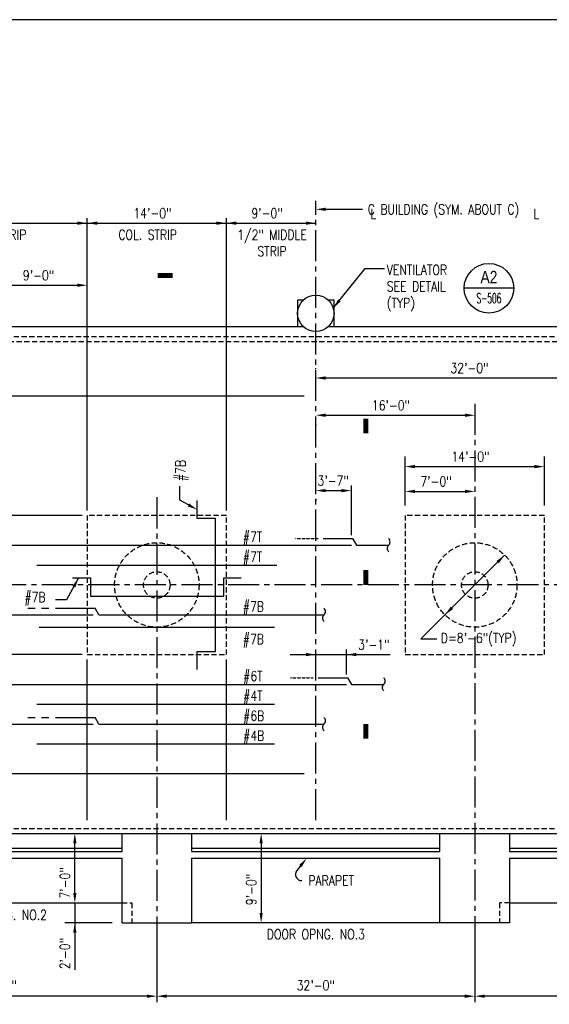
# Model space of a CAD drawing. Header units: inches. Extents: x -9715 to 32893, y -15613 to -1138.
# Tile 3 of 256: x 4562 to 5201, y -12497 to -11308. Entities that reach past the tile are written whole.
import ezdxf
from ezdxf.enums import TextEntityAlignment as Align

# ---------------------------------------------------------------- set-up
doc = ezdxf.new("R2010")
doc.units = ezdxf.units.IN
doc.header["$MEASUREMENT"] = 0
for name, pattern in [('CENTER', [2, 1.25, -0.25, 0.25, -0.25]), ('CENTER2', [1.125, 0.75, -0.125, 0.125, -0.125]), ('HIDDEN', [0.375, 0.25, -0.125])]:
    doc.linetypes.add(name, pattern=pattern)
doc.layers.get('0').update_dxf_attribs({"color": 252})
doc.layers.get('DEFPOINTS').update_dxf_attribs({"color": 11})
for name, color, linetype in [('A-Anno-Symb', 2, 'Continuous'), ('S-ANNO-DIMS', 2, 'Continuous'), ('S-ANNO-SYMB', 2, 'Continuous'), ('S-ANNO-TEXT', 2, 'Continuous'), ('S-WALL', 2, 'Continuous'), ('S-WALL-RBAR', 4, 'Continuous')]:
    doc.layers.add(name, color=color, linetype=linetype)
doc.styles.add('125', font='romans.shx', dxfattribs={"width": 0.8, "height": 2})
doc.styles.add('DIM', font='ROMANS.shx', dxfattribs={"width": 0.8})
doc.styles.add('ROMANS', font='ROMANS.shx', dxfattribs={"width": 0.8})
doc.styles.get("Standard").update_dxf_attribs({"font": 'romans.shx', "width": 0.8})
doc.styles.add('TITTEXTL', font='swiss.ttf', dxfattribs={"width": 0.8})
doc.dimstyles.get("Standard").update_dxf_attribs({"dimtxt": 0.18, "dimasz": 0.18, "dimexe": 0.18, "dimexo": 0.0625, "dimgap": 0.09, "dimtad": 0, "dimtih": 1, "dimtoh": 1, "dimdec": 4, "dimzin": 0, "dimdsep": 46, "dimtxsty": 'Standard', "dimcen": 0.09, "dimadec": 0, "dimazin": 0, "dimtfac": 1, "dimtdec": 4, "dimtofl": 0, "dimtmove": 0, "dimatfit": 3, "dimfxl": 1, "dimtolj": 1, "dimtzin": 0, "dimarcsym": 0})

# ---------------------------------------------------------------- blocks, each defined once
blk = doc.blocks.new('Anno_Section_A2')
at = {"color": 0, "linetype": 'ByBlock', "lineweight": -2}
blk.add_line((2.5, 0), (-2.5, 0), dxfattribs=at)
blk.add_circle((0, 0), 2.5, dxfattribs=at)
at = {"color": 0, "linetype": 'ByBlock', "lineweight": -2, "style": 'ROMANS', "width": 0.8}
blk.add_attdef('NUMBER', text='', height=1, dxfattribs=at).set_placement((0, 0.5), align=Align.CENTER)
blk.add_attdef('SHEET', text='', height=0.75, dxfattribs=at).set_placement((0, -0.5), align=Align.TOP_CENTER)
blk = doc.blocks.new('*D148')
at = {"layer": 'DEFPOINTS', "color": 0}
for p in [(4343.2, -12403.1), (4727.2, -12402.1), (4343.2, -12487)]:
    blk.add_point(p, dxfattribs=at)
at = {"layer": 'S-ANNO-DIMS', "color": 2}
for p, q in [((4343.2, -12412.1), (4343.2, -12493)), ((4727.2, -12411.1), (4727.2, -12493)), ((4715.2, -12487), (4355.2, -12487))]:
    blk.add_line(p, q, dxfattribs=at)
for points in [[(4355.2, -12485), (4355.2, -12489), (4343.2, -12487)], [(4715.2, -12485), (4715.2, -12489), (4727.2, -12487)]]:
    blk.add_solid(points, dxfattribs=at)
at = {"layer": 'S-ANNO-DIMS', "color": 2, "insert": (4535.2, -12473.9), "char_height": 12, "attachment_point": 5, "style": 'DIM'}
blk.add_mtext('\\A1;32\'-0"', dxfattribs=at)
blk = doc.blocks.new('*D149')
at = {"layer": 'DEFPOINTS', "color": 0}
for p in [(4727.2, -12402.1), (5111.2, -12402.1), (4727.2, -12487)]:
    blk.add_point(p, dxfattribs=at)
at = {"layer": 'S-ANNO-DIMS', "color": 2}
for p, q in [((4727.2, -12411.1), (4727.2, -12493)), ((5111.2, -12411.1), (5111.2, -12493)), ((5099.2, -12487), (4739.2, -12487))]:
    blk.add_line(p, q, dxfattribs=at)
for points in [[(4739.2, -12485), (4739.2, -12489), (4727.2, -12487)], [(5099.2, -12485), (5099.2, -12489), (5111.2, -12487)]]:
    blk.add_solid(points, dxfattribs=at)
at = {"layer": 'S-ANNO-DIMS', "color": 2, "insert": (4919.2, -12473.9), "char_height": 12, "attachment_point": 5, "style": 'DIM'}
blk.add_mtext('\\A1;32\'-0"', dxfattribs=at)
blk = doc.blocks.new('*D150')
at = {"layer": 'DEFPOINTS', "color": 0}
for p in [(5111.2, -12402.1), (5495.2, -12409.5), (5111.2, -12487)]:
    blk.add_point(p, dxfattribs=at)
at = {"layer": 'S-ANNO-DIMS', "color": 2}
for p, q in [((5111.2, -12411.1), (5111.2, -12493)), ((5495.2, -12418.5), (5495.2, -12493)), ((5483.2, -12487), (5123.2, -12487))]:
    blk.add_line(p, q, dxfattribs=at)
for points in [[(5123.2, -12485), (5123.2, -12489), (5111.2, -12487)], [(5483.2, -12485), (5483.2, -12489), (5495.2, -12487)]]:
    blk.add_solid(points, dxfattribs=at)
at = {"layer": 'S-ANNO-DIMS', "color": 2, "insert": (5303.2, -12473.9), "char_height": 12, "attachment_point": 5, "style": 'DIM'}
blk.add_mtext('\\A1;32\'-0"', dxfattribs=at)

msp = doc.modelspace()

# ---------------------------------------------------------------- linework, layer by layer
at = {"layer": 'A-Anno-Symb'}
for points in [[(4746.44168, -11616.61866, 6, 6, 0), (4728.44168, -11616.61866, 0, 0, 0), (4728.44168, -11705.99034, 0, 0, 0)], [(4979.50772, -11789.31861, 6, 6, 0), (4979.50772, -11807.31862, 0, 0, 0), (4890.13603, -11807.31862, 0, 0, 0)], [(4979.50772, -11972.34978, 6, 6, 0), (4979.50772, -11990.34978, 0, 0, 0), (4890.13603, -11990.34978, 0, 0, 0)], [(4979.50772, -12158.09799, 6, 6, 0), (4979.50772, -12176.09799, 0, 0, 0), (4890.13603, -12176.09799, 0, 0, 0)]]:
    msp.add_lwpolyline(points, format="xyseb", dxfattribs=at)
at = {"layer": 'DEFPOINTS'}
msp.add_lwpolyline([(3454.5, -13275.60105), (6334.5, -13275.60105), (6334.5, -11307.60105), (3454.5, -11307.60105)], close=True, dxfattribs=at)
at = {"layer": 'S-ANNO-DIMS', "color": 1, "linetype": 'CENTER2', "ltscale": 50}
for p, q in [((4919.21111, -12274.34978), (4919.21111, -11526.41835)), ((5111.21111, -11771.47136), (5111.21111, -12494.34978)), ((4727.21111, -11884.47668), (4727.21111, -12494.34978)), ((5694.47052, -11990.34978), (3718.25068, -11990.34978))]:
    msp.add_line(p, q, dxfattribs=at)
at = {"layer": 'S-ANNO-DIMS'}
for p, q in [((3967.21111, -11553.34978), (4919.21111, -11553.34978)), ((4643.21111, -11900.34978), (4643.21111, -11547.34978)), ((4811.21111, -11900.34978), (4811.21111, -11547.34978)), ((4643.21111, -11650.34978), (4643.21111, -11616.34978)), ((4547.21111, -11628.34978), (4631.21111, -11628.34978)), ((4931.21111, -11740.34978), (5291.21111, -11740.34978)), ((4905.21111, -11762.34978), (3715.21111, -11762.34978)), ((4919.21111, -11796.34978), (4919.21111, -11797.34978)), ((4931.21111, -11785.34978), (5099.21111, -11785.34978)), ((5027.21111, -11894.34978), (5027.21111, -11835.34978)), ((5195.21111, -11894.34978), (5195.21111, -11835.34978)), ((5039.21111, -11847.34978), (5183.21111, -11847.34978)), ((4931.21111, -11876.34978), (4950.21111, -11876.34978)), ((4962.21111, -11930.34978), (4962.21111, -11870.34978)), ((5039.21111, -11877.34978), (5099.21111, -11877.34978)), ((4919.21111, -11886.34978), (4919.21111, -11888.34978)), ((4637.21111, -11906.34978), (4436.456, -11906.34978)), ((5046.21111, -12055.34978), (5147.27356, -11954.28733)), ((5046.21111, -12055.34978), (5065.21111, -12055.34978)), ((4956.21111, -12098.34978), (4956.21111, -12068.41552)), ((4637.21111, -12074.34978), (4435.81751, -12074.34978)), ((4643.21111, -12274.34978), (4643.21111, -12080.34978)), ((4811.21111, -12274.34978), (4811.21111, -12080.34978)), ((4888.40254, -12074.41552), (5009.16714, -12074.41552)), ((4905.21111, -12218.34978), (3709.21111, -12218.34978)), ((4628.21111, -12362.34978), (4628.21111, -12302.34978)), ((4853.21111, -12302.34978), (4853.21111, -12386.34978)), ((4904.46294, -12325.03499), (4896.21111, -12335.34978)), ((4628.21111, -12374.34978), (4628.21111, -12455.06289)), ((4673.21111, -12398.34978), (4616.21111, -12398.34978))]:
    msp.add_line(p, q, dxfattribs=at)
at = {"layer": 'S-ANNO-DIMS', "linetype": 'CENTER'}
msp.add_line((4919.21111, -11729.34978), (4919.21111, -11728.34978), dxfattribs=at)
at = {"layer": 'S-ANNO-DIMS'}
msp.add_arc((4901.98034, -12339.96516), 7.38822, 141.34019175, 271.78991061, dxfattribs=at)
for points in [[(4631.21111, -11555.34978), (4631.21111, -11551.34978), (4643.21111, -11553.34978)], [(4655.21111, -11555.34978), (4655.21111, -11551.34978), (4643.21111, -11553.34978)], [(4799.21111, -11555.34978), (4799.21111, -11551.34978), (4811.21111, -11553.34978)], [(4823.21111, -11555.34978), (4823.21111, -11551.34978), (4811.21111, -11553.34978)], [(4907.21111, -11555.34978), (4907.21111, -11551.34978), (4919.21111, -11553.34978)], [(4631.21111, -11630.34978), (4631.21111, -11626.34978), (4643.21111, -11628.34978)], [(4931.21111, -11742.34978), (4931.21111, -11738.34978), (4919.21111, -11740.34978)], [(4931.21111, -11787.34978), (4931.21111, -11783.34978), (4919.21111, -11785.34978)], [(5099.21111, -11787.34978), (5099.21111, -11783.34978), (5111.21111, -11785.34978)], [(5039.21111, -11849.34978), (5039.21111, -11845.34978), (5027.21111, -11847.34978)], [(5183.21111, -11849.34978), (5183.21111, -11845.34978), (5195.21111, -11847.34978)], [(4931.21111, -11878.34978), (4931.21111, -11874.34978), (4919.21111, -11876.34978)], [(4950.21111, -11878.34978), (4950.21111, -11874.34978), (4962.21111, -11876.34978)], [(5039.21111, -11879.34978), (5039.21111, -11875.34978), (5027.21111, -11877.34978)], [(5099.21111, -11879.34978), (5099.21111, -11875.34978), (5111.21111, -11877.34978)], [(5140.20249, -11964.18683), (5137.37406, -11961.3584), (5147.27356, -11954.28733)], [(5085.04816, -12019.34116), (5082.21973, -12016.51273), (5075.14866, -12026.41222)], [(4907.21111, -12076.41552), (4907.21111, -12072.41552), (4919.21111, -12074.41552)], [(4968.21111, -12076.41552), (4968.21111, -12072.41552), (4956.21111, -12074.41552)], [(4630.21111, -12302.34978), (4626.21111, -12302.34978), (4628.21111, -12290.34978)], [(4855.21111, -12302.34978), (4851.21111, -12302.34978), (4853.21111, -12290.34978)], [(4902.27651, -12330.96959), (4899.15303, -12328.47081), (4908.21111, -12320.34978)], [(4630.21111, -12362.34978), (4626.21111, -12362.34978), (4628.21111, -12374.34978)], [(4855.21111, -12386.34978), (4851.21111, -12386.34978), (4853.21111, -12398.34978)], [(4630.21111, -12410.34978), (4626.21111, -12410.34978), (4628.21111, -12398.34978)]]:
    msp.add_solid(points, dxfattribs=at)
at = {"layer": 'S-ANNO-TEXT'}
for p, q in [((4931.21111, -11536.63617), (4975.77386, -11536.63617)), ((4940.25794, -11655.94422), (4978.93985, -11608.27087)), ((4978.93985, -11608.27087), (5002.068, -11608.27087)), ((4632.8074, -11981.88417), (4618.30158, -12008.26882)), ((4618.30158, -12008.26882), (4604.6962, -12008.26882))]:
    msp.add_line(p, q, dxfattribs=at)
msp.add_lwpolyline([(4765.37426, -11893.64274), (4755.01117, -11888.06351), (4755.01117, -11871.09833)], dxfattribs=at)
for points in [[(4931.21111, -11538.63617), (4931.21111, -11534.63617), (4919.21111, -11536.63617)], [(4949.33661, -11647.84622), (4946.2195, -11645.33952), (4940.25794, -11655.94422)], [(4766.32234, -11891.88173), (4764.42617, -11895.40375), (4775.94029, -11899.33123)], [(4628.77872, -11993.36327), (4625.27354, -11991.43618), (4632.8074, -11981.88417)]]:
    msp.add_solid(points, dxfattribs=at)
at = {"layer": 'S-WALL', "color": 3}
for p, q in [((4550.31078, -11678.34978), (4904.11144, -11678.34978)), ((4934.31078, -11678.34978), (5288.11144, -11678.34978)), ((4385.21111, -12308.34978), (4685.21111, -12308.34978)), ((4385.21111, -12312.34978), (4685.21111, -12312.34978)), ((4769.21111, -12308.34978), (5069.21111, -12308.34978)), ((4769.21111, -12312.34978), (5069.21111, -12312.34978)), ((5153.21111, -12308.34978), (5453.21111, -12308.34978)), ((5153.21111, -12312.34978), (5453.21111, -12312.34978)), ((4385.21111, -12320.34978), (4685.21111, -12320.34978)), ((4769.21111, -12320.34978), (5069.21111, -12320.34978)), ((5153.21111, -12320.34978), (5453.21111, -12320.34978))]:
    msp.add_line(p, q, dxfattribs=at)
at = {"layer": 'S-WALL', "color": 2, "linetype": 'HIDDEN', "ltscale": 25}
for p, q in [((3967.21111, -11696.34978), (5871.21111, -11696.34978)), ((3973.21111, -12284.34978), (5865.21111, -12284.34978))]:
    msp.add_line(p, q, dxfattribs=at)
at = {"layer": 'S-WALL', "color": 2}
for points in [[(4904.11144, -11646.34978), (4897.21111, -11646.34978), (4897.21111, -11678.34978), (4904.11144, -11678.34978)], [(4941.21111, -11646.34978), (4934.31078, -11646.34978)], [(4934.31078, -11678.34978), (4941.21111, -11678.34978), (4941.21111, -11646.34978)]]:
    msp.add_lwpolyline(points, dxfattribs=at)
at = {"layer": 'S-WALL', "color": 2, "linetype": 'HIDDEN', "ltscale": 25}
for points in [[(3973.21111, -11690.34978), (5865.21111, -11690.34978), (5871.21111, -11696.34978), (5871.21111, -12290.34978)], [(4685.21111, -12374.34978), (4697.21111, -12374.34978), (4697.21111, -12398.34978)], [(5153.21111, -12374.34978), (5141.21111, -12374.34978), (5141.21111, -12398.34978)]]:
    msp.add_lwpolyline(points, dxfattribs=at)
for points in [[(4811.21111, -11906.34978), (4643.21111, -11906.34978), (4643.21111, -12074.34978), (4811.21111, -12074.34978)], [(5195.21111, -11906.34978), (5027.21111, -11906.34978), (5027.21111, -12074.34978), (5195.21111, -12074.34978)]]:
    msp.add_lwpolyline(points, close=True, dxfattribs=at)
at = {"layer": 'S-WALL', "color": 3}
for points in [[(4001.21111, -12290.34978), (5883.21111, -12290.34978)], [(4685.21111, -12312.34978), (4685.21111, -12290.34978)], [(4685.21111, -12290.34978), (4769.21111, -12290.34978)], [(4769.21111, -12290.34978), (4769.21111, -12312.34978)], [(5069.21111, -12312.34978), (5069.21111, -12290.34978)], [(5153.21111, -12290.34978), (5153.21111, -12312.34978)], [(4685.21111, -12398.34978), (4685.21111, -12320.34978)], [(4769.21111, -12320.34978), (4769.21111, -12398.34978)], [(5069.21111, -12398.34978), (5069.21111, -12320.34978)], [(5153.21111, -12320.34978), (5153.21111, -12398.34978)], [(4385.21111, -12374.34978), (4685.21111, -12374.34978)], [(5153.21111, -12374.34978), (5453.21111, -12374.34978)], [(4685.21111, -12398.34978), (4769.21111, -12398.34978)], [(5069.21111, -12398.34978), (4769.21111, -12398.34978)], [(5153.21111, -12398.34978), (5069.21111, -12398.34978)]]:
    msp.add_lwpolyline(points, dxfattribs=at)
at = {"layer": 'S-WALL', "color": 2}
msp.add_circle((4919.21111, -11662.34978), 22, dxfattribs=at)
at = {"layer": 'S-WALL', "color": 2, "linetype": 'HIDDEN', "ltscale": 25}
for centre, radius in [((4727.21111, -11990.34978), 51), ((5111.21111, -11990.34978), 51), ((4727.21111, -11990.34978), 16), ((5111.21111, -11990.34978), 16)]:
    msp.add_circle(centre, radius, dxfattribs=at)
at = {"layer": 'S-WALL-RBAR', "color": 5}
for points in [[(4775.94029, -12092.34978), (4775.94029, -12070.52146), (4797.94029, -12070.52146), (4797.94029, -11910.17809), (4775.94029, -11910.17809), (4775.94029, -11888.34978)], [(4928.03442, -11934.34978), (4963.59231, -11934.34978), (4968.21111, -11942.34978), (5007.27509, -11942.34978)], [(4521.21111, -11942.34978), (4962.21111, -11942.34978)], [(4582.21111, -11966.30271), (4872.21111, -11966.30271)], [(4625.21111, -11981.88417), (4647.04201, -11981.88417), (4647.04201, -12003.88417), (4808.14638, -12003.88417), (4808.14638, -11981.88417), (4829.21111, -11981.88417)], [(4604.77804, -12018.34978), (4652.59231, -12018.34978)], [(4657.21111, -12026.34978), (4652.59231, -12018.34978)], [(4008.21111, -12026.34978), (4650.21111, -12026.34978)], [(4657.21111, -12026.34978), (4929.21111, -12026.34978)], [(4585.21111, -12041.46707), (4869.21111, -12041.46707)], [(4922.03442, -12102.34978), (4957.59231, -12102.34978), (4962.21111, -12110.34978), (5001.27509, -12110.34978)], [(4521.21111, -12110.34978), (4956.21111, -12110.34978)], [(4582.21111, -12134.34978), (4869.21111, -12134.34978)], [(4604.77804, -12150.34978), (4652.59231, -12150.34978)], [(4657.21111, -12158.34978), (4652.59231, -12150.34978)], [(3961.21111, -12158.34978), (4650.21111, -12158.34978)], [(4657.21111, -12158.34978), (4929.21111, -12158.34978)], [(4582.21111, -12182.34978), (4869.21111, -12182.34978)]]:
    msp.add_lwpolyline(points, dxfattribs=at)
at = {"layer": 'S-WALL-RBAR', "color": 5, "linetype": 'HIDDEN'}
for points in [[(4894.68626, -11934.34978), (4922.03442, -11934.34978)], [(4888.68626, -12102.34978), (4916.03442, -12102.34978)]]:
    msp.add_lwpolyline(points, dxfattribs=at)
at = {"layer": 'S-WALL-RBAR', "color": 2}
for points in [[(5007.27509, -11950.34978, -0.4142135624), (5007.27509, -11942.34978, 0.4142135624), (5007.27509, -11934.34978, 0.4142135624)], [(4929.21111, -12034.34978, -0.4142135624), (4929.21111, -12026.34978, 0.4142135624), (4929.21111, -12018.34978, 0.4142135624)], [(5001.27509, -12118.34978, -0.4142135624), (5001.27509, -12110.34978, 0.4142135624), (5001.27509, -12102.34978, 0.4142135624)], [(4929.21111, -12166.34978, -0.4142135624), (4929.21111, -12158.34978, 0.4142135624), (4929.21111, -12150.34978, 0.4142135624)]]:
    msp.add_lwpolyline(points, format="xyb", dxfattribs=at)
at = {"layer": 'S-WALL-RBAR', "color": 5, "linetype": 'Continuous'}
for points in [[(4571.42988, -12018.34978), (4580.20571, -12018.34978)], [(4588.10396, -12018.34978), (4596.87979, -12018.34978)], [(4571.42988, -12150.34978), (4580.20571, -12150.34978)], [(4588.10396, -12150.34978), (4596.87979, -12150.34978)]]:
    msp.add_lwpolyline(points, dxfattribs=at)

# ---------------------------------------------------------------- block references
at = {"layer": 'S-ANNO-SYMB'}
ref = msp.add_blockref('Anno_Section_A2', (5128.33294, -11631.94796), dxfattribs=dict(at, xscale=12, yscale=12, zscale=11.99999999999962))
ref.add_attrib('NUMBER', 'A2', dxfattribs={"layer": '0', "color": 0, "linetype": 'ByBlock', "lineweight": -2, "height": 15, "style": 'TITTEXTL', "width": 0.796875}).set_placement((5128.33294, -11625.94796, 250), align=Align.CENTER)
ref.add_attrib('SHEET', 'S-506', dxfattribs={"layer": '0', "color": 0, "linetype": 'ByBlock', "lineweight": -2, "height": 12, "style": 'ROMANS', "width": 0.55}).set_placement((5128.33294, -11637.94796, 250), align=Align.TOP_CENTER)

# ---------------------------------------------------------------- texts
at = {"layer": 'S-ANNO-DIMS', "style": '125', "width": 0.8}
for s, p in [('14\'-0"', (4698.9254, -11547.34978)), ('9\'-0"', (4841.49682, -11547.34978)), ('MIDDLE STRIP', (4482.47667, -11573.35301)), ('COL. STRIP', (4680.7775, -11573.35301)), ('9\'-0"', (4565.49682, -11622.34978)), ('32\'-0"', (5081.78254, -11734.34978)), ('16\'-0"', (4986.9254, -11779.34978)), ('14\'-0"', (5082.9254, -11841.34978)), ('3\'-7"', (4921.28254, -11870.34978)), ('7\'-0"', (5045.49682, -11871.34978)), ('3\'-1"', (4970.38836, -12068.41552)), ('D=8\'-6"(TYP)', (5070.21111, -12060.34978))]:
    msp.add_text(s, height=12, dxfattribs=at).set_placement(p)
for s, p in [('7\'-0"', (4622.21111, -12369.06406)), ('9\'-0"', (4847.21111, -12377.06406)), ('2\'-0"', (4622.21111, -12454.45821))]:
    msp.add_text(s, height=12, rotation=90, dxfattribs=at).set_placement(p)
at = {"layer": 'S-ANNO-DIMS', "insert": (4866.36397, -11561.35301), "char_height": 12, "width": 107.9415174, "attachment_point": 2, "style": '125'}
msp.add_mtext('1/2" MIDDLE STRIP', dxfattribs=at)
at = {"layer": 'S-ANNO-TEXT', "style": '125', "width": 0.8}
for s, p in [('C BUILDING (SYM. ABOUT C)', (4981.94738, -11542.69347)), ('L', (4985.11178, -11548.1139)), ('L', (5181.97318, -11548.1139)), ('#7T', (4831.1434, -11938.34978)), ('#7T', (4831.1434, -11962.30271)), ('#7B', (4567.40133, -12011.01573)), ('#7B', (4831.1434, -12022.34978)), ('#7B', (4831.1434, -12061.7026)), ('#6T', (4831.5302, -12106.34978)), ('#4T', (4831.5302, -12130.34978)), ('#6B', (4831.5302, -12154.34978)), ('#4B', (4831.5302, -12178.34978)), ('PARAPET', (4910.21111, -12353.34978))]:
    msp.add_text(s, height=12, dxfattribs=at).set_placement(p)
msp.add_text('#7B', height=12, rotation=90, dxfattribs=at).set_placement((4761.67518, -11864.80518))
at = {"layer": 'S-ANNO-TEXT', "char_height": 12, "style": '125'}
for s, insert, width, attachment_point in [('VENTILATOR SEE DETAIL (TYP)', (5004.92811, -11603.77089), 102.3014819, 1), ('DOOR OPNG. NO.2', (4535.34836, -12382.89123), 150.4795533, 2), ('DOOR OPNG. NO.3', (4919.31073, -12406.18677), 150.4795533, 2)]:
    msp.add_mtext(s, dxfattribs=dict(at, insert=insert, width=width, attachment_point=attachment_point))

# ---------------------------------------------------------------- dimensions: what is measured, and where the dimension line sits
at = {"layer": 'S-ANNO-DIMS'}
for base, p1, p2, picture, middle in [((4343.21111, -12487.03129), (4727.21111, -12402.07288), (4343.21111, -12403.07782), '*D148', (4535.21111, -12473.88844)), ((4727.21111, -12487.03129), (5111.21111, -12402.07288), (4727.21111, -12402.07288), '*D149', (4919.21111, -12473.88844)), ((5111.21111, -12487.03129), (5495.21111, -12409.49834), (5111.21111, -12402.07288), '*D150', (5303.21111, -12473.88844))]:
    dim = msp.add_linear_dim(base=base, p1=p1, p2=p2, dimstyle='Standard', override={"dimtxt": 12, "dimasz": 12, "dimexe": 6, "dimexo": 9, "dimgap": 6, "dimtad": 1, "dimtih": 0, "dimtoh": 0, "dimlfac": -1, "dimzin": 3, "dimlunit": 4, "dimtxsty": 'DIM', "dimdle": 6, "dimclrd": 2, "dimclre": 2, "dimclrt": 2, "dimadec": 2, "dimtofl": 1, "dimtmove": 2, "dimfrac": 1, "dimlwd": 65535, "dimlwe": 65535}, dxfattribs=at)
    dim.commit()
    dim.dimension.update_dxf_attribs({"geometry": picture, "text_midpoint": middle})

doc.saveas('drawing.dxf')
